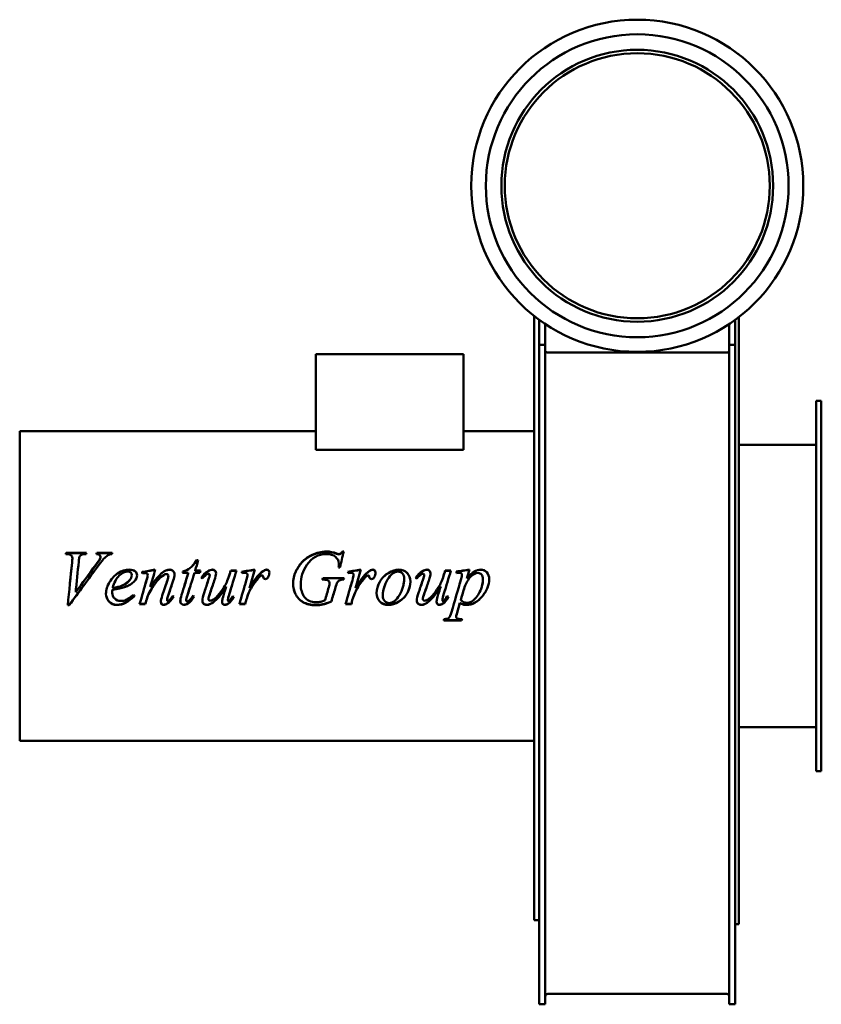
# Model space of a CAD drawing. Header units: millimetres. Extents: x 397 to 863, y 159 to 732.
import ezdxf

# ---------------------------------------------------------------- set-up
doc = ezdxf.new("R2010")
doc.units = ezdxf.units.MM
doc.header["$LTSCALE"] = 3
doc.layers.add('Widoczne (ISO)', color=7, linetype='Continuous', lineweight=50)

msp = doc.modelspace()

# ---------------------------------------------------------------- linework, layer by layer
at = {"layer": 'Widoczne (ISO)'}
for p, q in [((697, 711.55), (696.67, 711.16)), ((697.18, 711.55), (697, 711.55)), ((815, 711.55), (814.82, 711.55)), ((815.33, 711.16), (815, 711.55)), ((696, 540.35), (696, 559.48)), ((696.67, 558.95), (697, 558.55)), ((697, 558.55), (697.18, 558.55)), ((699, 557.19), (699, 542.71)), ((813, 557.19), (813, 542.71)), ((814.82, 558.55), (815, 558.55)), ((815, 558.55), (815.33, 558.95)), ((815, 558.55), (815, 206)), ((702.5, 554.74), (702.5, 542.71)), ((809.5, 554.74), (809.5, 542.71)), ((696, 540.35), (696, 539.2)), ((696, 479.28), (696, 539.2)), ((699, 505.66), (699, 542.71)), ((699, 542.71), (702.5, 542.71)), ((702.5, 505.66), (702.5, 542.71)), ((704, 538.15), (808, 538.15)), ((809.5, 505.66), (809.5, 542.71)), ((813, 542.71), (809.5, 542.71)), ((813, 505.66), (813, 542.71)), ((569.07, 537.2), (569.07, 481.61)), ((654.92, 537.2), (569.07, 537.2)), ((654.92, 537.2), (654.92, 481.61)), ((860, 510), (860, 295)), ((860, 510), (863, 510)), ((863, 510), (863, 295)), ((699, 290.53), (699, 505.66)), ((702.5, 290.53), (702.5, 505.66)), ((809.5, 290.53), (809.5, 505.66)), ((813, 290.53), (813, 505.66)), ((397, 492.5), (397, 312.5)), ((397, 492.5), (569.07, 492.5)), ((654.92, 492.5), (696, 492.5)), ((569.07, 481.61), (654.92, 481.61)), ((815, 484.5), (860, 484.5)), ((696, 479.28), (696, 478.29)), ((696, 477.11), (696, 478.29)), ((696, 477.11), (696, 476.03)), ((696, 403.32), (696, 476.03)), ((424.55, 421.06), (423.74, 421.06)), ((423.96, 421.85), (435.83, 421.85)), ((423.96, 421.64), (423.96, 421.85)), ((423.96, 421.64), (435.76, 421.64)), ((427.62, 418.59), (427.62, 418.77)), ((441.86, 421.85), (450.85, 421.85)), ((441.86, 421.64), (441.86, 421.85)), ((441.86, 421.64), (450.79, 421.64)), ((443.67, 418.16), (443.67, 418.34)), ((443.99, 419.33), (443.99, 419.52)), ((581.1, 421.26), (581.1, 421.47)), ((584.58, 422.52), (585.38, 422.52)), ((584.58, 422.3), (584.58, 422.52)), ((584.58, 422.3), (585.33, 422.3)), ((499.82, 417.47), (500.8, 417.47)), ((499.82, 417.31), (499.82, 417.47)), ((499.82, 417.31), (500.75, 417.31)), ((583.15, 413.2), (582.35, 413.2)), ((582.54, 415.49), (582.54, 415.63)), ((462.12, 408.76), (462.12, 408.84)), ((471.44, 408.79), (471.44, 408.86)), ((483.42, 408.35), (483.42, 408.42)), ((495.02, 410.08), (491.63, 410.08)), ((491.86, 410.87), (491.86, 410.96)), ((495.02, 410), (495.02, 410.08)), ((501.71, 410.08), (498.57, 410.08)), ((499.01, 411.5), (502.08, 411.5)), ((499.01, 411.4), (499.01, 411.5)), ((499.01, 411.4), (502.05, 411.4)), ((506.29, 410.96), (506.29, 411.06)), ((507.49, 408.89), (507.49, 408.96)), ((519.13, 409.59), (519.13, 409.67)), ((519.65, 411.5), (523.01, 411.5)), ((519.65, 411.4), (519.65, 411.5)), ((519.65, 411.4), (522.98, 411.4)), ((529.4, 409.08), (529.4, 409.15)), ((573.55, 406.22), (572.93, 406.22)), ((573.18, 407.07), (585.63, 407.07)), ((573.18, 407.02), (573.18, 407.07)), ((573.18, 407.02), (585.62, 407.02)), ((591.1, 409.08), (591.1, 409.15)), ((630.97, 410.96), (630.97, 411.06)), ((632.17, 408.89), (632.17, 408.96)), ((643.82, 409.59), (643.82, 409.67)), ((644.33, 411.5), (647.69, 411.5)), ((644.33, 411.4), (644.33, 411.5)), ((644.33, 411.4), (647.66, 411.4)), ((650.92, 410.89), (650.92, 410.03)), ((654.11, 408.86), (654.11, 408.93)), ((657, 406.88), (657, 406.93)), ((429.91, 402.42), (429.91, 402.42)), ((429.91, 402.42), (429.91, 402.42)), ((456.54, 402.71), (456.54, 402.71)), ((458.01, 401.79), (458.01, 401.78)), ((472.93, 402.06), (472.93, 402.05)), ((517.05, 402.23), (517.05, 402.22)), ((580.38, 401.06), (580.38, 401.05)), ((641.73, 402.23), (641.73, 402.22)), ((655.29, 400.97), (655.29, 400.95)), ((696, 403.32), (696, 401.69)), ((696, 328.98), (696, 401.69)), ((429.55, 398.88), (429.56, 398.89)), ((450.8, 398.57), (450.8, 398.52)), ((450.92, 400.38), (450.92, 400.36)), ((471.12, 395.74), (471.12, 395.66)), ((494.55, 397.14), (494.55, 397.08)), ((506.68, 394.99), (506.68, 394.9)), ((528.84, 394.89), (528.84, 394.81)), ((529.89, 397.87), (529.89, 397.81)), ((590.53, 394.89), (590.53, 394.81)), ((591.59, 397.87), (591.59, 397.81)), ((631.37, 394.99), (631.37, 394.9)), ((425.78, 391.34), (424.97, 391.34)), ((425.78, 391.47), (424.98, 391.47)), ((425.78, 391.47), (425.78, 391.34)), ((470.04, 392.03), (466.73, 392.03)), ((470.04, 392.14), (466.77, 392.14)), ((470.04, 392.14), (470.04, 392.03)), ((482.66, 394.55), (482.66, 394.46)), ((493.82, 394.29), (493.82, 394.2)), ((494.85, 392.41), (494.85, 392.29)), ((518.06, 394.46), (518.06, 394.37)), ((518.37, 392.38), (518.37, 392.27)), ((528.13, 392.03), (524.75, 392.03)), ((528.13, 392.14), (524.78, 392.14)), ((528.13, 392.14), (528.13, 392.03)), ((578.18, 393.59), (578.18, 393.49)), ((589.82, 392.03), (586.44, 392.03)), ((589.82, 392.14), (586.47, 392.14)), ((589.82, 392.14), (589.82, 392.03)), ((642.74, 394.46), (642.74, 394.37)), ((643.06, 392.38), (643.06, 392.27)), ((652.88, 392.7), (652.88, 392.59)), ((653.4, 394.43), (653.4, 394.34)), ((650.75, 384.99), (650.75, 384.79)), ((653.91, 382.49), (643.5, 382.49)), ((653.91, 382.71), (643.56, 382.71)), ((653.91, 382.71), (653.91, 382.49)), ((696, 328.98), (696, 327.9)), ((696, 326.72), (696, 327.9)), ((696, 326.72), (696, 325.73)), ((696, 265.81), (696, 325.73)), ((815, 320.5), (860, 320.5)), ((397, 312.5), (696, 312.5)), ((860, 295), (863, 295)), ((699, 200.4), (699, 290.53)), ((702.5, 200.4), (702.5, 290.53)), ((809.5, 200.4), (809.5, 290.53)), ((813, 200.4), (813, 290.53)), ((696, 265.81), (696, 264.66)), ((696, 221.76), (696, 264.66)), ((696, 221.76), (696, 221.21)), ((696, 220.72), (696, 221.21)), ((696, 220.72), (696, 220.41)), ((696, 208.38), (696, 220.41)), ((696, 208.38), (696, 208.31)), ((696, 208.31), (699, 208.31)), ((813, 206), (815, 206)), ((699, 160.17), (699, 200.4)), ((702.5, 160.17), (702.5, 200.4)), ((809.5, 160.17), (809.5, 200.4)), ((813, 160.17), (813, 200.4)), ((704, 165.45), (808, 165.45)), ((699, 159.45), (699, 160.17)), ((702.5, 159.45), (699, 159.45)), ((702.5, 159.45), (702.5, 160.17)), ((809.5, 159.45), (809.5, 160.17)), ((813, 159.45), (809.5, 159.45)), ((813, 159.45), (813, 160.17))]:
    msp.add_line(p, q, dxfattribs=at)
for radius in [96.5, 88, 79, 77]:
    msp.add_circle((756, 635.05), radius, dxfattribs=at)
for centre, start, end in [((704, 163.95), 90, 180), ((808, 163.95), 0, 90)]:
    msp.add_arc(centre, 1.5, start, end, dxfattribs=at)
for points, knots in [([(702.5, 539.29), (702.5, 539.14), (702.54, 538.98), (702.62, 538.84), (702.7, 538.71), (702.81, 538.58), (702.95, 538.48), (703.09, 538.38), (703.25, 538.29), (703.43, 538.24), (703.61, 538.18), (703.8, 538.15), (704, 538.15)], [-0.000799, -0.000799, -0.000799, -0.000799, 0.0598759, 0.0598759, 0.0598759, 0.1184957, 0.1184957, 0.1184957, 0.1770794, 0.1770794, 0.1770794, 0.2356451, 0.2356451, 0.2356451, 0.2356451]), ([(809.5, 539.29), (809.5, 539.25), (809.5, 539.21), (809.49, 539.17), (809.49, 539.13), (809.48, 539.1), (809.47, 539.06), (809.45, 538.99), (809.42, 538.91), (809.38, 538.84), (809.3, 538.71), (809.19, 538.58), (809.05, 538.48), (808.91, 538.38), (808.75, 538.29), (808.57, 538.24), (808.39, 538.18), (808.2, 538.15), (808, 538.15)], [-0.0005507, -0.0005507, -0.0005507, -0.0005507, 0.0149612, 0.0149612, 0.0149612, 0.0299589, 0.0299589, 0.0299589, 0.0599597, 0.0599597, 0.0599597, 0.1185795, 0.1185795, 0.1185795, 0.1771629, 0.1771629, 0.1771629, 0.2357285, 0.2357285, 0.2357285, 0.2357285]), ([(427.62, 418.77), (427.62, 419.43), (427.37, 419.98), (426.88, 420.41), (426.39, 420.84), (425.61, 421.06), (424.55, 421.06)], [0, 0, 0, 0, 1, 1, 1, 2, 2, 2, 2]), ([(435.58, 421.06), (434.29, 421.04), (433.41, 420.91), (432.93, 420.66), (432.46, 420.42), (432.08, 420), (431.78, 419.4)], [0, 0, 0, 0, 1, 1, 1, 2, 2, 2, 2]), ([(443.99, 419.52), (443.99, 419.91), (443.82, 420.24), (443.49, 420.53), (443.15, 420.82), (442.52, 421), (441.59, 421.06)], [0, 0, 0, 0, 1, 1, 1, 2, 2, 2, 2]), ([(448.91, 420.65), (448.1, 420.27), (447.29, 419.69), (446.49, 418.93), (445.69, 418.17), (444.41, 416.61), (442.66, 414.25)], [0, 0, 0, 0, 1, 1, 1, 2, 2, 2, 2]), ([(555.92, 403.62), (555.92, 406.22), (556.47, 408.68), (557.55, 411.01), (558.64, 413.34), (560, 415.29), (561.63, 416.89), (563.27, 418.49), (565.04, 419.74), (566.95, 420.65)], [0, 0, 0, 0, 1, 1, 1, 2, 2, 2, 3, 3, 3, 3]), ([(555.92, 403.62), (555.93, 406.18), (556.47, 408.62), (557.55, 410.91), (558.64, 413.21), (560, 415.15), (561.63, 416.73), (563.27, 418.31), (565.04, 419.55), (566.95, 420.45)], [0.001608, 0.001608, 0.001608, 0.001608, 1, 1, 1, 2, 2, 2, 3, 3, 3, 3]), ([(582.54, 415.63), (582.54, 417.07), (581.9, 418.33), (580.61, 419.43), (579.31, 420.52), (577.53, 421.06), (575.26, 421.06)], [0, 0, 0, 0, 1, 1, 1, 2, 2, 2, 2]), ([(582.64, 421.06), (583, 421.06), (583.31, 421.14), (583.57, 421.31), (583.83, 421.48), (584.17, 421.88), (584.58, 422.52)], [0, 0, 0, 0, 1, 1, 1, 2, 2, 2, 2]), ([(582.64, 420.85), (583, 420.85), (583.31, 420.94), (583.57, 421.1), (583.83, 421.27), (584.17, 421.67), (584.58, 422.3)], [0, 0, 0, 0, 1, 1, 1, 2, 2, 2, 2]), ([(447.17, 398.01), (447.17, 400.21), (447.85, 402.46), (449.21, 404.76), (450.56, 407.05), (452.27, 408.84), (454.32, 410.11), (456.37, 411.38), (458.48, 412.01), (460.65, 412.01)], [0, 0, 0, 0, 1, 1, 1, 2, 2, 2, 3, 3, 3, 3]), ([(460.65, 412.01), (462.22, 412.01), (463.38, 411.69), (464.13, 411.06), (464.89, 410.42), (465.26, 409.67), (465.26, 408.81)], [0, 0, 0, 0, 1, 1, 1, 2, 2, 2, 2]), ([(472.93, 402.05), (475.87, 406.12), (478.13, 408.8), (479.7, 410.08), (481.27, 411.37), (482.78, 412.01), (484.23, 412.01)], [0, 0, 0, 0, 1, 1, 1, 2, 2, 2, 2]), ([(484.23, 412.01), (485.02, 412.01), (485.67, 411.74), (486.18, 411.2), (486.7, 410.67), (486.95, 409.98), (486.95, 409.13)], [0, 0, 0, 0, 1, 1, 1, 2, 2, 2, 2]), ([(491.86, 410.96), (493.49, 411.4), (494.87, 412.06), (496, 412.93), (497.12, 413.81), (498.4, 415.33), (499.82, 417.47)], [0, 0, 0, 0, 1, 1, 1, 2, 2, 2, 2]), ([(491.86, 410.87), (493.49, 411.3), (494.87, 411.95), (496, 412.82), (497.12, 413.69), (498.4, 415.19), (499.82, 417.31)], [0, 0, 0, 0, 1, 1, 1, 2, 2, 2, 2]), ([(509.13, 412.01), (509.72, 412.01), (510.21, 411.8), (510.58, 411.39), (510.96, 410.97), (511.14, 410.45), (511.14, 409.81)], [0, 0, 0, 0, 1, 1, 1, 2, 2, 2, 2]), ([(540.56, 412.01), (541.05, 412.01), (541.43, 411.87), (541.72, 411.58), (542.01, 411.3), (542.15, 410.88), (542.15, 410.33)], [0, 0, 0, 0, 1, 1, 1, 2, 2, 2, 2]), ([(602.25, 412.01), (602.74, 412.01), (603.13, 411.87), (603.41, 411.58), (603.7, 411.3), (603.84, 410.88), (603.84, 410.33)], [0, 0, 0, 0, 1, 1, 1, 2, 2, 2, 2]), ([(604.48, 398.43), (604.48, 400.6), (605.1, 402.77), (606.35, 404.96), (607.6, 407.14), (609.27, 408.86), (611.35, 410.12), (613.44, 411.38), (615.45, 412.01), (617.39, 412.01)], [0, 0, 0, 0, 1, 1, 1, 2, 2, 2, 3, 3, 3, 3]), ([(617.39, 412.01), (619.36, 412.01), (620.96, 411.37), (622.22, 410.09), (623.48, 408.82), (624.11, 407.16), (624.11, 405.11)], [0, 0, 0, 0, 1, 1, 1, 2, 2, 2, 2]), ([(633.82, 412.01), (634.4, 412.01), (634.89, 411.8), (635.26, 411.39), (635.64, 410.97), (635.83, 410.45), (635.83, 409.81)], [0, 0, 0, 0, 1, 1, 1, 2, 2, 2, 2]), ([(657, 406.93), (658.6, 408.82), (660.03, 410.14), (661.29, 410.89), (662.55, 411.64), (663.84, 412.01), (665.16, 412.01)], [0, 0, 0, 0, 1, 1, 1, 2, 2, 2, 2]), ([(665.16, 412.01), (666.47, 412.01), (667.59, 411.49), (668.52, 410.46), (669.45, 409.43), (669.92, 408.08), (669.92, 406.41)], [0, 0, 0, 0, 1, 1, 1, 2, 2, 2, 2]), ([(448.09, 402.5), (448.39, 403.24), (448.76, 403.99), (449.21, 404.73), (450.56, 407), (452.27, 408.77), (454.32, 410.02), (456.37, 411.28), (458.48, 411.9), (460.65, 411.9)], [0.670473, 0.670473, 0.670473, 0.670473, 1, 1, 1, 2, 2, 2, 3, 3, 3, 3]), ([(459.82, 410.91), (458.27, 410.91), (456.63, 410.11), (454.89, 408.52), (453.16, 406.92), (451.89, 404.56), (451.07, 401.44)], [0, 0, 0, 0, 1, 1, 1, 2, 2, 2, 2]), ([(456.54, 402.71), (458.4, 403.53), (459.8, 404.5), (460.73, 405.63), (461.66, 406.76), (462.12, 407.82), (462.12, 408.84)], [0, 0, 0, 0, 1, 1, 1, 2, 2, 2, 2]), ([(456.54, 402.71), (458.4, 403.52), (459.8, 404.48), (460.73, 405.59), (461.66, 406.71), (462.12, 407.77), (462.12, 408.76)], [0, 0, 0, 0, 1, 1, 1, 2, 2, 2, 2]), ([(462.12, 408.84), (462.12, 409.45), (461.92, 409.96), (461.52, 410.34), (461.12, 410.72), (460.56, 410.91), (459.82, 410.91)], [0, 0, 0, 0, 1, 1, 1, 2, 2, 2, 2]), ([(460.65, 411.9), (462.22, 411.9), (463.38, 411.59), (464.13, 410.96), (464.88, 410.34), (465.25, 409.61), (465.26, 408.77)], [0, 0, 0, 0, 1, 1, 1, 1.987797, 1.987797, 1.987797, 1.987797]), ([(471.44, 408.86), (471.44, 409.17), (471.31, 409.45), (471.05, 409.69), (470.79, 409.93), (470.47, 410.06), (470.09, 410.06)], [0, 0, 0, 0, 1, 1, 1, 2, 2, 2, 2]), ([(480.73, 408.88), (479.55, 408.23), (478.33, 407.14), (477.05, 405.62), (475.78, 404.09), (474.43, 402.14), (473.01, 399.77)], [0, 0, 0, 0, 1, 1, 1, 2, 2, 2, 2]), ([(473.26, 402.5), (476.04, 406.28), (478.19, 408.77), (479.7, 410), (481.27, 411.27), (482.78, 411.9), (484.23, 411.9)], [0.037632, 0.037632, 0.037632, 0.037632, 1, 1, 1, 2, 2, 2, 2]), ([(483.42, 408.42), (483.42, 408.71), (483.32, 408.95), (483.11, 409.14), (482.89, 409.33), (482.64, 409.42), (482.35, 409.42)], [0, 0, 0, 0, 1, 1, 1, 2, 2, 2, 2]), ([(484.23, 411.9), (485.02, 411.9), (485.67, 411.64), (486.18, 411.11), (486.69, 410.58), (486.95, 409.91), (486.95, 409.09)], [0, 0, 0, 0, 1, 1, 1, 1.986039, 1.986039, 1.986039, 1.986039]), ([(506.78, 409.59), (506.41, 409.59), (506.03, 409.48), (505.67, 409.26), (505.3, 409.04), (504.46, 408.22), (503.15, 406.8)], [0, 0, 0, 0, 1, 1, 1, 2, 2, 2, 2]), ([(507.49, 408.96), (507.49, 409.12), (507.42, 409.27), (507.27, 409.4), (507.12, 409.53), (506.96, 409.59), (506.78, 409.59)], [0, 0, 0, 0, 1, 1, 1, 2, 2, 2, 2]), ([(507.74, 393.98), (508.24, 393.98), (508.91, 394.22), (509.72, 394.7), (510.54, 395.18), (511.63, 396.25), (512.98, 397.94), (514.34, 399.62), (515.46, 401.19), (516.34, 402.66), (517.22, 404.13), (518.15, 406.47), (519.13, 409.67)], [0, 0, 0, 0, 1, 1, 1, 2, 2, 2, 3, 3, 3, 4, 4, 4, 4]), ([(509.13, 411.9), (509.72, 411.9), (510.21, 411.7), (510.58, 411.29), (510.95, 410.89), (511.14, 410.38), (511.14, 409.77)], [0, 0, 0, 0, 1, 1, 1, 1.97788, 1.97788, 1.97788, 1.97788]), ([(516.24, 402.5), (516.28, 402.56), (516.31, 402.61), (516.34, 402.66), (517.22, 404.12), (518.15, 406.43), (519.13, 409.59)], [2.963983, 2.963983, 2.963983, 2.963983, 3, 3, 3, 4, 4, 4, 4]), ([(539.87, 406.56), (539.53, 406.56), (539.24, 406.67), (539, 406.89), (538.76, 407.11), (538.61, 407.45), (538.55, 407.91)], [0, 0, 0, 0, 1, 1, 1, 2, 2, 2, 2]), ([(540.56, 411.9), (541.05, 411.9), (541.43, 411.76), (541.72, 411.48), (542, 411.21), (542.14, 410.8), (542.15, 410.28)], [0, 0, 0, 0, 1, 1, 1, 1.977108, 1.977108, 1.977108, 1.977108]), ([(585.41, 406.22), (584.27, 406.2), (583.44, 406.07), (582.92, 405.81), (582.41, 405.56), (581.96, 405.13), (581.59, 404.53)], [0, 0, 0, 0, 1, 1, 1, 2, 2, 2, 2]), ([(601.56, 406.56), (601.22, 406.56), (600.93, 406.67), (600.69, 406.89), (600.45, 407.11), (600.3, 407.45), (600.24, 407.91)], [0, 0, 0, 0, 1, 1, 1, 2, 2, 2, 2]), ([(602.25, 411.9), (602.74, 411.9), (603.13, 411.76), (603.41, 411.48), (603.69, 411.21), (603.83, 410.8), (603.84, 410.28)], [0, 0, 0, 0, 1, 1, 1, 1.977108, 1.977108, 1.977108, 1.977108]), ([(605.21, 402.5), (605.5, 403.31), (605.88, 404.12), (606.35, 404.93), (607.6, 407.08), (609.27, 408.79), (611.35, 410.03), (613.44, 411.28), (615.45, 411.9), (617.39, 411.9)], [0.625205, 0.625205, 0.625205, 0.625205, 1, 1, 1, 2, 2, 2, 3, 3, 3, 3]), ([(616.86, 410.86), (614.68, 410.86), (612.68, 409.32), (610.85, 406.22), (609.02, 403.11), (608.11, 400.03), (608.11, 396.98)], [0, 0, 0, 0, 1, 1, 1, 2, 2, 2, 2]), ([(611.86, 392.61), (613.95, 392.61), (615.91, 394.14), (617.74, 397.23), (619.57, 400.31), (620.48, 403.45), (620.48, 406.63)], [0, 0, 0, 0, 1, 1, 1, 2, 2, 2, 2]), ([(620.48, 406.63), (620.48, 408), (620.15, 409.05), (619.48, 409.78), (618.81, 410.5), (617.93, 410.86), (616.86, 410.86)], [0, 0, 0, 0, 1, 1, 1, 2, 2, 2, 2]), ([(617.39, 411.9), (619.36, 411.9), (620.96, 411.27), (622.22, 410.01), (623.48, 408.75), (624.11, 407.11), (624.11, 405.1)], [0, 0, 0, 0, 1, 1, 1, 1.99776, 1.99776, 1.99776, 1.99776]), ([(631.46, 409.59), (631.09, 409.59), (630.72, 409.48), (630.35, 409.26), (629.98, 409.04), (629.14, 408.22), (627.84, 406.8)], [0, 0, 0, 0, 1, 1, 1, 2, 2, 2, 2]), ([(632.17, 408.96), (632.17, 409.12), (632.1, 409.27), (631.95, 409.4), (631.81, 409.53), (631.64, 409.59), (631.46, 409.59)], [0, 0, 0, 0, 1, 1, 1, 2, 2, 2, 2]), ([(632.42, 393.98), (632.93, 393.98), (633.59, 394.22), (634.4, 394.7), (635.22, 395.18), (636.31, 396.25), (637.66, 397.94), (639.02, 399.62), (640.14, 401.19), (641.02, 402.66), (641.9, 404.13), (642.84, 406.47), (643.82, 409.67)], [0, 0, 0, 0, 1, 1, 1, 2, 2, 2, 3, 3, 3, 4, 4, 4, 4]), ([(633.82, 411.9), (634.4, 411.9), (634.89, 411.7), (635.26, 411.29), (635.63, 410.89), (635.82, 410.38), (635.83, 409.77)], [0, 0, 0, 0, 1, 1, 1, 1.97788, 1.97788, 1.97788, 1.97788]), ([(640.93, 402.5), (640.96, 402.56), (640.99, 402.61), (641.02, 402.66), (641.9, 404.12), (642.84, 406.43), (643.82, 409.59)], [2.963983, 2.963983, 2.963983, 2.963983, 3, 3, 3, 4, 4, 4, 4]), ([(654.11, 408.93), (654.11, 409.32), (654, 409.63), (653.77, 409.85), (653.54, 410.07), (653.19, 410.18), (652.71, 410.18)], [0, 0, 0, 0, 1, 1, 1, 2, 2, 2, 2]), ([(663.55, 410.08), (661.93, 410.08), (660.33, 409.17), (658.74, 407.36), (657.16, 405.54), (656.01, 403.4), (655.29, 400.95)], [0, 0, 0, 0, 1, 1, 1, 2, 2, 2, 2]), ([(669.92, 406.41), (669.92, 403.16), (668.6, 399.86), (665.96, 396.52), (663.32, 393.17), (660.25, 391.51), (656.76, 391.51)], [0, 0, 0, 0, 1, 1, 1, 2, 2, 2, 2]), ([(657, 406.88), (658.6, 408.75), (660.03, 410.05), (661.29, 410.79), (662.55, 411.53), (663.84, 411.9), (665.16, 411.9)], [0, 0, 0, 0, 1, 1, 1, 2, 2, 2, 2]), ([(657.12, 392.73), (657.91, 392.73), (658.7, 392.94), (659.5, 393.37), (660.3, 393.79), (661.09, 394.42), (661.86, 395.26), (662.62, 396.1), (663.31, 397.06), (663.93, 398.16), (664.54, 399.25), (665.09, 400.54), (665.57, 402.03), (666.05, 403.51), (666.29, 404.98), (666.29, 406.44)], [0, 0, 0, 0, 1, 1, 1, 2, 2, 2, 3, 3, 3, 4, 4, 4, 5, 5, 5, 5]), ([(666.29, 406.44), (666.29, 407.61), (666.02, 408.51), (665.47, 409.14), (664.92, 409.77), (664.28, 410.08), (663.55, 410.08)], [0, 0, 0, 0, 1, 1, 1, 2, 2, 2, 2]), ([(665.16, 411.9), (666.47, 411.9), (667.59, 411.39), (668.52, 410.37), (669.45, 409.35), (669.92, 408.03), (669.92, 406.39)], [0, 0, 0, 0, 1, 1, 1, 1.995952, 1.995952, 1.995952, 1.995952]), ([(517.05, 402.23), (514.45, 398.17), (512.28, 395.39), (510.52, 393.89), (508.76, 392.39), (507.15, 391.64), (505.68, 391.64)], [0, 0, 0, 0, 1, 1, 1, 2, 2, 2, 2]), ([(517.05, 402.22), (514.45, 398.12), (512.28, 395.31), (510.52, 393.79), (508.76, 392.27), (507.15, 391.51), (505.68, 391.51)], [0, 0, 0, 0, 1, 1, 1, 2, 2, 2, 2]), ([(569.36, 391.34), (566.2, 391.34), (563.64, 391.93), (561.68, 393.11), (559.72, 394.29), (558.27, 395.85), (557.33, 397.8), (556.39, 399.75), (555.92, 401.69), (555.92, 403.62)], [0, 0, 0, 0, 1, 1, 1, 2, 2, 2, 3, 3, 3, 3]), ([(569.36, 391.47), (566.2, 391.47), (563.64, 392.05), (561.68, 393.21), (559.72, 394.38), (558.27, 395.92), (557.33, 397.85), (556.57, 399.41), (556.12, 400.96), (555.98, 402.5)], [0, 0, 0, 0, 1, 1, 1, 2, 2, 2, 2.807439, 2.807439, 2.807439, 2.807439]), ([(560.38, 403.33), (560.38, 400.53), (561.11, 398.12), (562.57, 396.09), (564.02, 394.06), (566.27, 393.05), (569.31, 393.05)], [0, 0, 0, 0, 1, 1, 1, 2, 2, 2, 2]), ([(624.11, 405.11), (624.11, 402.89), (623.52, 400.7), (622.35, 398.54), (621.17, 396.37), (619.54, 394.66), (617.44, 393.4), (615.35, 392.14), (613.32, 391.51), (611.34, 391.51)], [0, 0, 0, 0, 1, 1, 1, 2, 2, 2, 3, 3, 3, 3]), ([(623.84, 402.5), (623.56, 401.19), (623.06, 399.88), (622.35, 398.58), (621.17, 396.44), (619.54, 394.75), (617.44, 393.5), (615.35, 392.26), (613.32, 391.64), (611.34, 391.64)], [0.393537, 0.393537, 0.393537, 0.393537, 1, 1, 1, 2, 2, 2, 3, 3, 3, 3]), ([(641.73, 402.23), (639.13, 398.17), (636.96, 395.39), (635.2, 393.89), (633.44, 392.39), (631.83, 391.64), (630.36, 391.64)], [0, 0, 0, 0, 1, 1, 1, 2, 2, 2, 2]), ([(641.73, 402.22), (639.13, 398.12), (636.96, 395.31), (635.2, 393.79), (633.44, 392.27), (631.83, 391.51), (630.36, 391.51)], [0, 0, 0, 0, 1, 1, 1, 2, 2, 2, 2]), ([(669.29, 402.5), (668.66, 400.55), (667.55, 398.57), (665.96, 396.58), (663.32, 393.28), (660.25, 391.64), (656.76, 391.64)], [0.398361, 0.398361, 0.398361, 0.398361, 1, 1, 1, 2, 2, 2, 2]), ([(453.69, 391.64), (451.54, 391.64), (449.91, 392.3), (448.82, 393.64), (447.73, 394.96), (447.18, 396.43), (447.17, 398.04)], [0, 0, 0, 0, 1, 1, 1, 1.995366, 1.995366, 1.995366, 1.995366]), ([(453.69, 391.51), (451.54, 391.51), (449.91, 392.19), (448.82, 393.54), (447.72, 394.89), (447.17, 396.38), (447.17, 398.01)], [0, 0, 0, 0, 1, 1, 1, 2, 2, 2, 2]), ([(450.8, 398.52), (450.8, 397.22), (451.28, 396.1), (452.22, 395.18), (453.17, 394.26), (454.32, 393.8), (455.68, 393.8)], [0, 0, 0, 0, 1, 1, 1, 2, 2, 2, 2]), ([(455.68, 393.8), (456.76, 393.8), (457.79, 394.02), (458.79, 394.45), (459.79, 394.88), (461.28, 395.84), (463.25, 397.32)], [0, 0, 0, 0, 1, 1, 1, 2, 2, 2, 2]), ([(506.68, 394.9), (506.68, 394.61), (506.78, 394.38), (506.97, 394.22), (507.15, 394.06), (507.41, 393.98), (507.74, 393.98)], [0, 0, 0, 0, 1, 1, 1, 2, 2, 2, 2]), ([(518.47, 393.66), (518.67, 393.66), (518.88, 393.76), (519.11, 393.98), (519.34, 394.19), (519.92, 395.08), (520.85, 396.66)], [0, 0, 0, 0, 1, 1, 1, 2, 2, 2, 2]), ([(611.34, 391.64), (609.31, 391.64), (607.66, 392.27), (606.39, 393.54), (605.12, 394.81), (604.48, 396.44), (604.48, 398.45)], [0, 0, 0, 0, 1, 1, 1, 1.99641, 1.99641, 1.99641, 1.99641]), ([(611.34, 391.51), (609.31, 391.51), (607.66, 392.15), (606.39, 393.44), (605.12, 394.72), (604.48, 396.38), (604.48, 398.43)], [0, 0, 0, 0, 1, 1, 1, 2, 2, 2, 2]), ([(608.11, 396.98), (608.11, 395.58), (608.46, 394.5), (609.17, 393.74), (609.88, 392.99), (610.78, 392.61), (611.86, 392.61)], [0, 0, 0, 0, 1, 1, 1, 2, 2, 2, 2]), ([(631.37, 394.9), (631.37, 394.61), (631.46, 394.38), (631.65, 394.22), (631.83, 394.06), (632.09, 393.98), (632.42, 393.98)], [0, 0, 0, 0, 1, 1, 1, 2, 2, 2, 2]), ([(643.15, 393.66), (643.35, 393.66), (643.56, 393.76), (643.79, 393.98), (644.02, 394.19), (644.6, 395.08), (645.53, 396.66)], [0, 0, 0, 0, 1, 1, 1, 2, 2, 2, 2]), ([(480.78, 391.64), (480.25, 391.64), (479.84, 391.8), (479.53, 392.12), (479.23, 392.43), (479.07, 392.85), (479.06, 393.37)], [0, 0, 0, 0, 1, 1, 1, 1.968446, 1.968446, 1.968446, 1.968446]), ([(480.78, 391.51), (480.25, 391.51), (479.84, 391.68), (479.53, 392), (479.22, 392.33), (479.06, 392.76), (479.06, 393.32)], [0, 0, 0, 0, 1, 1, 1, 2, 2, 2, 2]), ([(482.66, 394.46), (482.66, 394.27), (482.72, 394.1), (482.82, 393.96), (482.93, 393.83), (483.04, 393.76), (483.15, 393.76)], [0, 0, 0, 0, 1, 1, 1, 2, 2, 2, 2]), ([(492.49, 391.51), (491.87, 391.51), (491.37, 391.71), (490.97, 392.11), (490.58, 392.51), (490.38, 393.02), (490.38, 393.66)], [0, 0, 0, 0, 1, 1, 1, 2, 2, 2, 2]), ([(492.49, 391.64), (491.87, 391.64), (491.37, 391.83), (490.97, 392.23), (490.59, 392.61), (490.39, 393.1), (490.39, 393.71)], [0, 0, 0, 0, 1, 1, 1, 1.975426, 1.975426, 1.975426, 1.975426]), ([(493.82, 394.2), (493.82, 393.97), (493.87, 393.79), (493.98, 393.66), (494.08, 393.53), (494.21, 393.46), (494.36, 393.46)], [0, 0, 0, 0, 1, 1, 1, 2, 2, 2, 2]), ([(505.68, 391.64), (504.98, 391.64), (504.38, 391.87), (503.9, 392.32), (503.43, 392.77), (503.19, 393.34), (503.18, 394.03)], [0, 0, 0, 0, 1, 1, 1, 1.980003, 1.980003, 1.980003, 1.980003]), ([(505.68, 391.51), (504.98, 391.51), (504.38, 391.75), (503.9, 392.21), (503.42, 392.67), (503.18, 393.26), (503.18, 393.98)], [0, 0, 0, 0, 1, 1, 1, 2, 2, 2, 2]), ([(516.32, 391.64), (515.83, 391.64), (515.43, 391.8), (515.13, 392.12), (514.83, 392.43), (514.68, 392.82), (514.67, 393.3)], [0, 0, 0, 0, 1, 1, 1, 1.969605, 1.969605, 1.969605, 1.969605]), ([(516.32, 391.51), (515.83, 391.51), (515.43, 391.68), (515.13, 392), (514.83, 392.33), (514.67, 392.74), (514.67, 393.24)], [0, 0, 0, 0, 1, 1, 1, 2, 2, 2, 2]), ([(518.06, 394.37), (518.06, 394.12), (518.09, 393.94), (518.17, 393.83), (518.24, 393.72), (518.34, 393.66), (518.47, 393.66)], [0, 0, 0, 0, 1, 1, 1, 2, 2, 2, 2]), ([(569.31, 393.05), (570.06, 393.05), (570.77, 393.11), (571.44, 393.24), (572.11, 393.37), (573.12, 393.66), (574.48, 394.1)], [0, 0, 0, 0, 1, 1, 1, 2, 2, 2, 2]), ([(578.18, 393.59), (576.15, 392.74), (574.52, 392.17), (573.28, 391.89), (572.04, 391.61), (570.73, 391.47), (569.36, 391.47)], [0, 0, 0, 0, 1, 1, 1, 2, 2, 2, 2]), ([(578.18, 393.49), (576.15, 392.63), (574.52, 392.05), (573.28, 391.77), (572.04, 391.49), (570.73, 391.34), (569.36, 391.34)], [0, 0, 0, 0, 1, 1, 1, 2, 2, 2, 2]), ([(630.36, 391.64), (629.66, 391.64), (629.07, 391.87), (628.58, 392.32), (628.11, 392.77), (627.87, 393.34), (627.86, 394.03)], [0, 0, 0, 0, 1, 1, 1, 1.980003, 1.980003, 1.980003, 1.980003]), ([(630.36, 391.51), (629.66, 391.51), (629.07, 391.75), (628.58, 392.21), (628.1, 392.67), (627.86, 393.26), (627.86, 393.98)], [0, 0, 0, 0, 1, 1, 1, 2, 2, 2, 2]), ([(641, 391.64), (640.51, 391.64), (640.11, 391.8), (639.81, 392.12), (639.52, 392.43), (639.36, 392.82), (639.36, 393.3)], [0, 0, 0, 0, 1, 1, 1, 1.969605, 1.969605, 1.969605, 1.969605]), ([(641, 391.51), (640.51, 391.51), (640.11, 391.68), (639.81, 392), (639.51, 392.33), (639.36, 392.74), (639.36, 393.24)], [0, 0, 0, 0, 1, 1, 1, 2, 2, 2, 2]), ([(642.74, 394.37), (642.74, 394.12), (642.77, 393.94), (642.85, 393.83), (642.92, 393.72), (643.02, 393.66), (643.15, 393.66)], [0, 0, 0, 0, 1, 1, 1, 2, 2, 2, 2]), ([(656.76, 391.64), (656.02, 391.64), (655.37, 391.71), (654.8, 391.87), (654.22, 392.02), (653.59, 392.29), (652.88, 392.7)], [0, 0, 0, 0, 1, 1, 1, 2, 2, 2, 2]), ([(656.76, 391.51), (656.02, 391.51), (655.37, 391.59), (654.8, 391.75), (654.22, 391.9), (653.59, 392.18), (652.88, 392.59)], [0, 0, 0, 0, 1, 1, 1, 2, 2, 2, 2]), ([(643.72, 383.28), (645.09, 383.34), (646.02, 383.57), (646.5, 383.97), (646.98, 384.37), (647.48, 385.49), (648.01, 387.34)], [0, 0, 0, 0, 1, 1, 1, 2, 2, 2, 2]), ([(650.75, 384.79), (650.75, 384.47), (650.84, 384.2), (651.01, 383.97), (651.18, 383.75), (651.46, 383.58), (651.84, 383.46), (652.23, 383.34), (652.99, 383.28), (654.13, 383.28)], [0, 0, 0, 0, 1, 1, 1, 2, 2, 2, 3, 3, 3, 3])]:
    msp.add_open_spline(points, degree=3, knots=knots, dxfattribs=at)
for points in [[(423.74, 421.06), (423.82, 421.32), (423.89, 421.59), (423.96, 421.85)], [(423.8, 421.06), (423.85, 421.25), (423.91, 421.44), (423.96, 421.64)], [(427.44, 416.24), (427.56, 417.5), (427.62, 418.34), (427.62, 418.77)], [(427.44, 416.08), (427.56, 417.33), (427.62, 418.17), (427.62, 418.59)], [(431.78, 419.4), (431.63, 419.08), (431.49, 418.17), (431.34, 416.67)], [(435.83, 421.85), (435.74, 421.59), (435.66, 421.32), (435.58, 421.06)], [(441.27, 414.78), (442.54, 416.5), (443.34, 417.68), (443.67, 418.34)], [(441.27, 414.65), (442.54, 416.34), (443.34, 417.51), (443.67, 418.16)], [(441.59, 421.06), (441.68, 421.32), (441.77, 421.59), (441.86, 421.85)], [(441.66, 421.05), (441.72, 421.25), (441.79, 421.44), (441.86, 421.64)], [(443.67, 418.34), (443.88, 418.79), (443.99, 419.18), (443.99, 419.52)], [(443.67, 418.16), (443.88, 418.61), (443.99, 419), (443.99, 419.33)], [(450.63, 421.06), (449.91, 421), (449.34, 420.86), (448.91, 420.65)], [(450.85, 421.85), (450.78, 421.59), (450.7, 421.32), (450.63, 421.06)], [(575.26, 421.06), (570.62, 421.06), (566.83, 418.97), (563.89, 414.71)], [(566.95, 420.65), (569.6, 421.9), (572.37, 422.52), (575.26, 422.52)], [(566.95, 420.45), (569.6, 421.68), (572.37, 422.3), (575.26, 422.3)], [(575.26, 422.52), (577.4, 422.52), (579.35, 422.17), (581.1, 421.47)], [(575.26, 422.3), (577.4, 422.3), (579.35, 421.95), (581.1, 421.26)], [(581.1, 421.47), (581.8, 421.2), (582.31, 421.06), (582.64, 421.06)], [(581.1, 421.26), (581.8, 420.99), (582.31, 420.85), (582.64, 420.85)], [(585.38, 422.52), (584.64, 419.45), (583.9, 416.33), (583.15, 413.2)], [(424.97, 391.34), (425.79, 399.61), (426.62, 408.01), (427.44, 416.24)], [(442.66, 414.25), (437.04, 406.66), (431.41, 398.94), (425.78, 391.34)], [(426.08, 402.5), (426.53, 407.05), (426.99, 411.59), (427.44, 416.08)], [(431.34, 416.67), (430.74, 410.78), (430.15, 404.8), (429.55, 398.84)], [(429.55, 398.84), (433.46, 404.16), (437.36, 409.51), (441.27, 414.78)], [(432.24, 402.5), (435.25, 406.56), (438.26, 410.62), (441.27, 414.65)], [(468.18, 410.64), (470.72, 411.1), (473.26, 411.55), (475.8, 412.01)], [(475.8, 412.01), (474.85, 408.7), (473.89, 405.38), (472.93, 402.05)], [(500.8, 417.47), (500.21, 415.49), (499.61, 413.5), (499.01, 411.5)], [(506.29, 411.06), (507.32, 411.69), (508.27, 412.01), (509.13, 412.01)], [(526.05, 410.79), (528.57, 411.2), (531.1, 411.6), (533.62, 412.01)], [(533.62, 412.01), (532.59, 408.44), (531.56, 404.85), (530.53, 401.27)], [(537.62, 410.52), (538.82, 411.51), (539.8, 412.01), (540.56, 412.01)], [(563.89, 414.71), (561.55, 411.34), (560.38, 407.54), (560.38, 403.33)], [(582.35, 413.2), (582.48, 414.31), (582.54, 415.11), (582.54, 415.63)], [(582.36, 413.2), (582.48, 414.23), (582.54, 414.99), (582.54, 415.49)], [(587.74, 410.79), (590.26, 411.2), (592.79, 411.6), (595.31, 412.01)], [(595.31, 412.01), (594.28, 408.44), (593.25, 404.85), (592.22, 401.27)], [(599.31, 410.52), (600.52, 411.51), (601.5, 412.01), (602.25, 412.01)], [(630.97, 411.06), (632, 411.69), (632.95, 412.01), (633.82, 412.01)], [(650.92, 410.89), (653.44, 411.26), (655.96, 411.64), (658.47, 412.01)], [(658.47, 412.01), (657.98, 410.32), (657.49, 408.62), (657, 406.93)], [(465.26, 408.81), (465.26, 407.59), (464.76, 406.42), (463.77, 405.31)], [(468.37, 409.84), (468.31, 410.11), (468.24, 410.37), (468.18, 410.64)], [(468.2, 410.56), (470.72, 411), (473.25, 411.45), (475.77, 411.9)], [(469.18, 409.96), (468.91, 409.92), (468.64, 409.88), (468.37, 409.84)], [(470.09, 410.06), (469.93, 410.06), (469.62, 410.02), (469.18, 409.96)], [(470.73, 405.87), (471.2, 407.52), (471.44, 408.52), (471.44, 408.86)], [(470.73, 405.84), (471.2, 407.47), (471.44, 408.45), (471.44, 408.79)], [(482.35, 409.42), (481.9, 409.42), (481.37, 409.24), (480.73, 408.88)], [(482.86, 405.85), (483.24, 406.96), (483.42, 407.82), (483.42, 408.42)], [(482.86, 405.81), (483.24, 406.91), (483.42, 407.76), (483.42, 408.35)], [(486.95, 409.13), (486.95, 408.25), (486.72, 407.08), (486.24, 405.63)], [(491.14, 397.3), (492.44, 401.56), (493.73, 405.83), (495.02, 410.08)], [(491.63, 410.08), (491.71, 410.37), (491.78, 410.67), (491.86, 410.96)], [(491.66, 410.08), (491.72, 410.34), (491.79, 410.6), (491.86, 410.87)], [(492.72, 402.5), (493.49, 405.01), (494.25, 407.51), (495.02, 410)], [(498.57, 410.08), (497.23, 405.76), (495.89, 401.41), (494.55, 397.08)], [(502.08, 411.5), (501.95, 411.03), (501.83, 410.55), (501.71, 410.08)], [(502.47, 407.29), (503.68, 409.01), (504.95, 410.26), (506.29, 411.06)], [(503.15, 406.8), (502.93, 406.97), (502.7, 407.13), (502.47, 407.29)], [(502.49, 407.28), (503.69, 408.95), (504.96, 410.18), (506.29, 410.96)], [(506.29, 410.96), (507.32, 411.59), (508.27, 411.9), (509.13, 411.9)], [(506.66, 405.9), (507.21, 407.53), (507.49, 408.55), (507.49, 408.96)], [(506.66, 405.86), (507.21, 407.48), (507.49, 408.48), (507.49, 408.89)], [(511.14, 409.81), (511.14, 409.01), (510.8, 407.6), (510.12, 405.58)], [(523.01, 411.5), (521.66, 407.06), (520.31, 402.59), (518.96, 398.13)], [(519.13, 409.67), (519.31, 410.28), (519.48, 410.89), (519.65, 411.5)], [(519.13, 409.59), (519.31, 410.19), (519.48, 410.79), (519.65, 411.4)], [(526.34, 409.98), (526.24, 410.25), (526.14, 410.52), (526.05, 410.79)], [(526.08, 410.7), (528.58, 411.1), (531.08, 411.5), (533.59, 411.9)], [(527.96, 410.18), (527.66, 410.18), (527.12, 410.11), (526.34, 409.98)], [(529.09, 409.84), (528.79, 410.07), (528.42, 410.18), (527.96, 410.18)], [(528.69, 405.75), (529.17, 407.35), (529.4, 408.48), (529.4, 409.15)], [(528.69, 405.72), (529.17, 407.3), (529.4, 408.42), (529.4, 409.08)], [(529.4, 409.15), (529.4, 409.43), (529.3, 409.66), (529.09, 409.84)], [(530.53, 401.27), (533.15, 405.68), (535.51, 408.76), (537.62, 410.52)], [(531.28, 402.5), (533.6, 406.22), (535.71, 408.86), (537.62, 410.43)], [(535.48, 406.73), (534.26, 405.29), (532.93, 403.42), (531.49, 401.12)], [(537.22, 408.47), (536.83, 408.26), (536.25, 407.68), (535.48, 406.73)], [(537.93, 408.64), (537.67, 408.64), (537.44, 408.58), (537.22, 408.47)], [(537.62, 410.43), (538.82, 411.41), (539.8, 411.9), (540.56, 411.9)], [(538.35, 408.47), (538.24, 408.58), (538.1, 408.64), (537.93, 408.64)], [(538.55, 407.91), (538.51, 408.18), (538.45, 408.37), (538.35, 408.47)], [(541.39, 407.56), (541.05, 406.89), (540.54, 406.56), (539.87, 406.56)], [(542.15, 410.33), (542.15, 409.37), (541.9, 408.44), (541.39, 407.56)], [(572.93, 406.22), (573.02, 406.5), (573.1, 406.79), (573.18, 407.07)], [(572.95, 406.22), (573.02, 406.49), (573.1, 406.75), (573.18, 407.02)], [(576.56, 405.58), (575.94, 406), (574.94, 406.22), (573.55, 406.22)], [(585.63, 407.07), (585.56, 406.79), (585.48, 406.5), (585.41, 406.22)], [(588.03, 409.98), (587.93, 410.25), (587.84, 410.52), (587.74, 410.79)], [(587.77, 410.7), (590.27, 411.1), (592.78, 411.5), (595.28, 411.9)], [(589.65, 410.18), (589.36, 410.18), (588.82, 410.11), (588.03, 409.98)], [(590.78, 409.84), (590.48, 410.07), (590.11, 410.18), (589.65, 410.18)], [(590.38, 405.75), (590.86, 407.35), (591.1, 408.48), (591.1, 409.15)], [(590.38, 405.72), (590.86, 407.3), (591.1, 408.42), (591.1, 409.08)], [(591.1, 409.15), (591.1, 409.43), (590.99, 409.66), (590.78, 409.84)], [(592.22, 401.27), (594.84, 405.68), (597.2, 408.76), (599.31, 410.52)], [(592.97, 402.5), (595.29, 406.22), (597.4, 408.86), (599.31, 410.43)], [(597.17, 406.73), (595.95, 405.29), (594.62, 403.42), (593.18, 401.12)], [(598.91, 408.47), (598.52, 408.26), (597.94, 407.68), (597.17, 406.73)], [(599.62, 408.64), (599.36, 408.64), (599.13, 408.58), (598.91, 408.47)], [(599.31, 410.43), (600.52, 411.41), (601.5, 411.9), (602.25, 411.9)], [(600.04, 408.47), (599.93, 408.58), (599.79, 408.64), (599.62, 408.64)], [(600.24, 407.91), (600.21, 408.18), (600.14, 408.37), (600.04, 408.47)], [(603.08, 407.56), (602.74, 406.89), (602.23, 406.56), (601.56, 406.56)], [(603.84, 410.33), (603.84, 409.37), (603.59, 408.44), (603.08, 407.56)], [(619.96, 402.5), (620.31, 403.86), (620.48, 405.22), (620.48, 406.59)], [(620.48, 406.59), (620.48, 406.59), (620.48, 406.6), (620.48, 406.61)], [(627.15, 407.29), (628.36, 409.01), (629.63, 410.26), (630.97, 411.06)], [(627.84, 406.8), (627.61, 406.97), (627.38, 407.13), (627.15, 407.29)], [(627.17, 407.28), (628.38, 408.95), (629.64, 410.18), (630.97, 410.96)], [(630.97, 410.96), (632, 411.59), (632.95, 411.9), (633.82, 411.9)], [(631.34, 405.9), (631.9, 407.53), (632.17, 408.55), (632.17, 408.96)], [(631.34, 405.86), (631.9, 407.48), (632.17, 408.48), (632.17, 408.89)], [(635.83, 409.81), (635.83, 409.01), (635.48, 407.6), (634.8, 405.58)], [(647.69, 411.5), (646.34, 407.06), (644.99, 402.59), (643.64, 398.13)], [(643.82, 409.67), (643.99, 410.28), (644.16, 410.89), (644.33, 411.5)], [(643.82, 409.59), (643.99, 410.19), (644.16, 410.79), (644.33, 411.4)], [(648.01, 387.34), (649.87, 393.71), (651.73, 400.2), (653.6, 406.66)], [(650.92, 410.79), (653.43, 411.16), (655.94, 411.53), (658.44, 411.9)], [(652.71, 410.18), (652.29, 410.18), (651.69, 410.13), (650.92, 410.03)], [(652.4, 402.5), (652.8, 403.87), (653.2, 405.24), (653.6, 406.61)], [(653.6, 406.66), (653.94, 407.88), (654.11, 408.64), (654.11, 408.93)], [(653.6, 406.61), (653.94, 407.82), (654.11, 408.57), (654.11, 408.86)], [(665.72, 402.5), (666.1, 403.81), (666.29, 405.11), (666.29, 406.39)], [(666.29, 406.39), (666.29, 406.4), (666.29, 406.41), (666.29, 406.41)], [(434, 402.5), (431.26, 398.82), (428.52, 395.13), (425.78, 391.47)], [(429.92, 402.5), (429.8, 401.3), (429.67, 400.09), (429.55, 398.88)], [(458.01, 401.79), (456.32, 401.19), (453.96, 400.72), (450.92, 400.38)], [(458.01, 401.78), (456.32, 401.18), (453.96, 400.7), (450.92, 400.36)], [(451.07, 401.44), (453.31, 401.68), (455.13, 402.11), (456.54, 402.71)], [(451.38, 402.5), (451.27, 402.16), (451.17, 401.81), (451.07, 401.45)], [(451.07, 401.45), (451.07, 401.45), (451.07, 401.45), (451.07, 401.45)], [(456.02, 402.5), (456.2, 402.57), (456.37, 402.64), (456.54, 402.71)], [(463.77, 405.31), (462.46, 403.86), (460.54, 402.68), (458.01, 401.78)], [(459.79, 402.5), (459.23, 402.25), (458.64, 402.01), (458.01, 401.79)], [(466.73, 392.03), (468.06, 396.62), (469.4, 401.25), (470.73, 405.87)], [(469.76, 402.5), (470.08, 403.62), (470.4, 404.73), (470.73, 405.84)], [(473.06, 402.5), (473.02, 402.36), (472.98, 402.21), (472.93, 402.06)], [(472.93, 402.06), (472.93, 402.06), (472.94, 402.06), (472.94, 402.06)], [(474.74, 402.5), (474.17, 401.68), (473.6, 400.77), (473.01, 399.8)], [(479.92, 396.96), (480.9, 399.92), (481.88, 402.89), (482.86, 405.85)], [(481.75, 402.5), (482.12, 403.61), (482.49, 404.71), (482.86, 405.81)], [(486.24, 405.63), (485.22, 402.55), (484.2, 399.47), (483.18, 396.39)], [(485.21, 402.5), (484.53, 400.49), (483.85, 398.47), (483.18, 396.46)], [(496.23, 402.5), (495.67, 400.72), (495.11, 398.93), (494.55, 397.14)], [(504.36, 399.06), (505.12, 401.34), (505.89, 403.62), (506.66, 405.9)], [(505.52, 402.5), (505.9, 403.62), (506.28, 404.74), (506.66, 405.86)], [(510.12, 405.58), (509.31, 403.23), (508.5, 400.87), (507.69, 398.52)], [(509.06, 402.5), (508.6, 401.19), (508.15, 399.88), (507.69, 398.57)], [(514.97, 395.22), (515.21, 396.23), (515.91, 398.56), (517.05, 402.22)], [(520.29, 402.5), (519.84, 401.06), (519.4, 399.62), (518.96, 398.18)], [(524.75, 392.03), (526.06, 396.58), (527.38, 401.17), (528.69, 405.75)], [(527.76, 402.5), (528.07, 403.58), (528.38, 404.65), (528.69, 405.72)], [(531.49, 401.14), (530.87, 400.17), (530.34, 399.08), (529.89, 397.87)], [(531.49, 401.12), (530.87, 400.14), (530.34, 399.04), (529.89, 397.81)], [(530.89, 402.5), (530.77, 402.1), (530.65, 401.69), (530.53, 401.28)], [(530.53, 401.28), (530.53, 401.28), (530.54, 401.29), (530.54, 401.29)], [(532.37, 402.5), (532.08, 402.07), (531.79, 401.61), (531.49, 401.14)], [(560.38, 403.32), (560.38, 403.04), (560.39, 402.77), (560.41, 402.5)], [(574.48, 394.1), (575.21, 396.66), (575.93, 399.23), (576.66, 401.81)], [(577.12, 404.35), (577.12, 404.89), (576.94, 405.3), (576.56, 405.58)], [(576.66, 401.81), (576.97, 402.87), (577.12, 403.72), (577.12, 404.35)], [(576.85, 402.5), (577.03, 403.24), (577.12, 403.85), (577.12, 404.33)], [(577.12, 404.33), (577.12, 404.34), (577.12, 404.34), (577.12, 404.34)], [(580.38, 401.06), (579.65, 398.57), (578.91, 396.07), (578.18, 393.59)], [(580.38, 401.05), (579.65, 398.52), (578.91, 396), (578.18, 393.49)], [(581.59, 404.53), (581.34, 404.13), (580.94, 402.97), (580.38, 401.05)], [(580.82, 402.5), (580.69, 402.09), (580.54, 401.6), (580.38, 401.06)], [(586.44, 392.03), (587.75, 396.58), (589.07, 401.17), (590.38, 405.75)], [(589.45, 402.5), (589.76, 403.58), (590.07, 404.65), (590.38, 405.72)], [(593.18, 401.14), (592.56, 400.17), (592.03, 399.08), (591.59, 397.87)], [(593.18, 401.12), (592.56, 400.14), (592.03, 399.04), (591.59, 397.81)], [(592.58, 402.5), (592.46, 402.1), (592.34, 401.69), (592.22, 401.28)], [(592.22, 401.28), (592.23, 401.28), (592.23, 401.29), (592.23, 401.29)], [(594.06, 402.5), (593.77, 402.07), (593.48, 401.61), (593.18, 401.14)], [(609.09, 402.5), (608.43, 400.67), (608.11, 398.85), (608.11, 397.04)], [(629.04, 399.06), (629.8, 401.34), (630.57, 403.62), (631.34, 405.9)], [(630.2, 402.5), (630.58, 403.62), (630.96, 404.74), (631.34, 405.86)], [(634.8, 405.58), (633.99, 403.23), (633.18, 400.87), (632.37, 398.52)], [(633.74, 402.5), (633.28, 401.19), (632.83, 399.88), (632.37, 398.57)], [(639.65, 395.22), (639.89, 396.23), (640.59, 398.56), (641.73, 402.22)], [(644.97, 402.5), (644.53, 401.06), (644.09, 399.62), (643.64, 398.18)], [(655.29, 400.97), (654.66, 398.78), (654.03, 396.6), (653.4, 394.43)], [(655.29, 400.95), (654.66, 398.74), (654.03, 396.54), (653.4, 394.34)], [(655.82, 402.5), (655.62, 402.01), (655.44, 401.49), (655.29, 400.97)], [(450.92, 400.38), (450.84, 399.66), (450.8, 399.05), (450.8, 398.57)], [(450.92, 400.36), (450.84, 399.63), (450.8, 399.01), (450.8, 398.52)], [(463.67, 396.73), (460.18, 393.33), (456.86, 391.64), (453.69, 391.64)], [(463.69, 396.69), (460.2, 393.23), (456.86, 391.51), (453.69, 391.51)], [(463.25, 397.32), (463.4, 397.11), (463.55, 396.9), (463.69, 396.69)], [(471.12, 395.74), (470.76, 394.54), (470.4, 393.34), (470.04, 392.14)], [(471.12, 395.66), (470.76, 394.45), (470.4, 393.23), (470.04, 392.03)], [(473.01, 399.8), (472.26, 398.56), (471.63, 397.2), (471.12, 395.74)], [(473.01, 399.77), (472.26, 398.51), (471.63, 397.14), (471.12, 395.66)], [(479.06, 393.32), (479.06, 394.03), (479.35, 395.24), (479.92, 396.96)], [(483.18, 396.46), (482.84, 395.41), (482.66, 394.78), (482.66, 394.55)], [(483.18, 396.39), (482.84, 395.33), (482.66, 394.69), (482.66, 394.46)], [(486.63, 396.44), (485.33, 394.56), (484.11, 393.24), (482.96, 392.46)], [(486.66, 396.42), (485.35, 394.49), (484.12, 393.14), (482.96, 392.34)], [(483.72, 394.02), (484.4, 394.63), (485.16, 395.56), (485.97, 396.83)], [(485.97, 396.83), (486.2, 396.7), (486.43, 396.56), (486.66, 396.42)], [(490.38, 393.66), (490.38, 394.46), (490.64, 395.67), (491.14, 397.3)], [(494.55, 397.14), (494.06, 395.67), (493.82, 394.72), (493.82, 394.29)], [(494.55, 397.08), (494.06, 395.59), (493.82, 394.63), (493.82, 394.2)], [(498.47, 396.39), (497.2, 394.48), (496, 393.16), (494.85, 392.41)], [(498.5, 396.37), (497.22, 394.41), (496.01, 393.06), (494.85, 392.29)], [(495.65, 394.2), (495.96, 394.49), (496.67, 395.39), (497.76, 396.91)], [(497.76, 396.91), (498.01, 396.73), (498.25, 396.55), (498.5, 396.37)], [(503.18, 393.98), (503.18, 395.08), (503.57, 396.78), (504.36, 399.06)], [(507.69, 398.57), (507.02, 396.68), (506.68, 395.49), (506.68, 394.99)], [(507.69, 398.52), (507.02, 396.61), (506.68, 395.41), (506.68, 394.9)], [(514.67, 393.24), (514.67, 393.75), (514.77, 394.41), (514.97, 395.22)], [(518.96, 398.18), (518.36, 396.21), (518.06, 394.97), (518.06, 394.46)], [(518.96, 398.13), (518.36, 396.14), (518.06, 394.89), (518.06, 394.37)], [(521.48, 396.17), (520.48, 394.42), (519.44, 393.16), (518.37, 392.38)], [(521.51, 396.15), (520.5, 394.36), (519.45, 393.06), (518.37, 392.27)], [(520.85, 396.66), (521.07, 396.49), (521.29, 396.32), (521.51, 396.15)], [(528.84, 394.89), (528.6, 393.97), (528.37, 393.06), (528.13, 392.14)], [(528.84, 394.81), (528.6, 393.88), (528.37, 392.95), (528.13, 392.03)], [(529.89, 397.87), (529.27, 396.22), (528.92, 395.23), (528.84, 394.89)], [(529.89, 397.81), (529.27, 396.15), (528.92, 395.15), (528.84, 394.81)], [(590.53, 394.89), (590.29, 393.97), (590.06, 393.06), (589.82, 392.14)], [(590.53, 394.81), (590.29, 393.88), (590.06, 392.95), (589.82, 392.03)], [(591.59, 397.87), (590.96, 396.22), (590.61, 395.23), (590.53, 394.89)], [(591.59, 397.81), (590.96, 396.15), (590.61, 395.15), (590.53, 394.81)], [(608.11, 397.04), (608.11, 397.03), (608.11, 397.03), (608.11, 397.02)], [(627.86, 393.98), (627.86, 395.08), (628.25, 396.78), (629.04, 399.06)], [(632.37, 398.57), (631.7, 396.68), (631.37, 395.49), (631.37, 394.99)], [(632.37, 398.52), (631.7, 396.61), (631.37, 395.41), (631.37, 394.9)], [(639.36, 393.24), (639.36, 393.75), (639.45, 394.41), (639.65, 395.22)], [(643.64, 398.18), (643.04, 396.21), (642.74, 394.97), (642.74, 394.46)], [(643.64, 398.13), (643.04, 396.14), (642.74, 394.89), (642.74, 394.37)], [(646.17, 396.17), (645.16, 394.42), (644.12, 393.16), (643.06, 392.38)], [(646.19, 396.15), (645.18, 394.36), (644.13, 393.06), (643.06, 392.27)], [(645.53, 396.66), (645.75, 396.49), (645.97, 396.32), (646.19, 396.15)], [(482.96, 392.46), (482.14, 391.91), (481.41, 391.64), (480.78, 391.64)], [(482.96, 392.34), (482.14, 391.79), (481.41, 391.51), (480.78, 391.51)], [(483.15, 393.76), (483.3, 393.76), (483.49, 393.85), (483.72, 394.02)], [(494.85, 392.41), (494.08, 391.89), (493.29, 391.64), (492.49, 391.64)], [(494.85, 392.29), (494.08, 391.77), (493.29, 391.51), (492.49, 391.51)], [(494.36, 393.46), (494.68, 393.46), (495.12, 393.71), (495.65, 394.2)], [(518.37, 392.38), (517.67, 391.89), (516.99, 391.64), (516.32, 391.64)], [(518.37, 392.27), (517.67, 391.77), (516.99, 391.51), (516.32, 391.51)], [(643.06, 392.38), (642.35, 391.89), (641.67, 391.64), (641, 391.64)], [(643.06, 392.27), (642.35, 391.77), (641.67, 391.51), (641, 391.51)], [(652.88, 392.7), (652.34, 390.83), (651.79, 388.96), (651.24, 387.11)], [(652.88, 392.59), (652.34, 390.69), (651.79, 388.81), (651.24, 386.93)], [(653.4, 394.34), (654.31, 393.27), (655.56, 392.73), (657.12, 392.73)], [(651.24, 387.11), (650.92, 386.02), (650.75, 385.32), (650.75, 384.99)], [(651.24, 386.93), (650.92, 385.84), (650.75, 385.13), (650.75, 384.79)], [(643.5, 382.49), (643.57, 382.75), (643.64, 383.02), (643.72, 383.28)], [(654.13, 383.28), (654.06, 383.02), (653.99, 382.75), (653.91, 382.49)], [(654.07, 383.28), (654.02, 383.09), (653.97, 382.9), (653.91, 382.71)]]:
    msp.add_open_spline(points, degree=3, dxfattribs=at)

doc.saveas('drawing.dxf')
